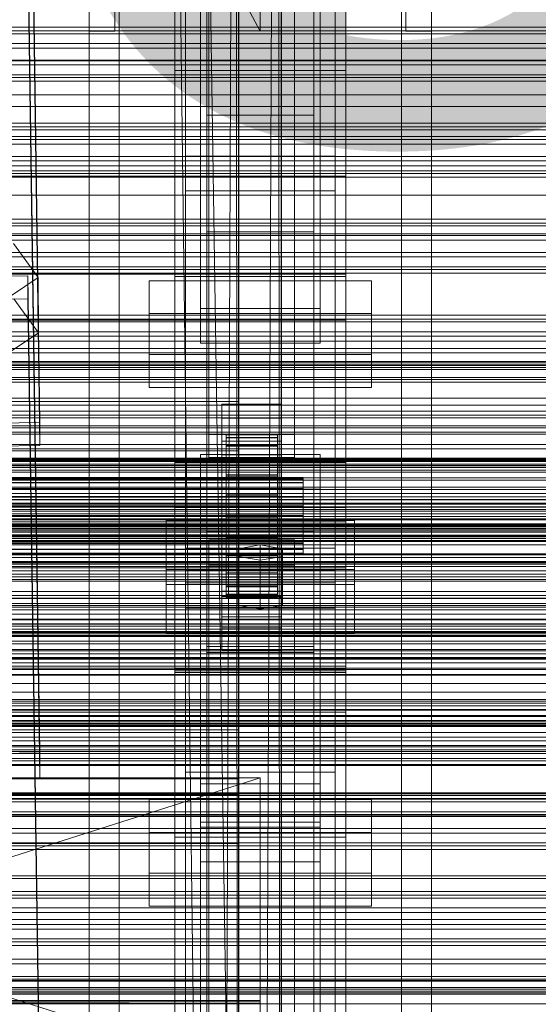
# Model space of a CAD drawing. Header units: millimetres. Extents: x -3490 to 61924, y -72580 to 6847.
# Tile 249 of 256: x 374 to 495, y -33803 to -33573. Entities that reach past the tile are written whole.
import ezdxf

# ---------------------------------------------------------------- set-up
doc = ezdxf.new("R2010")
doc.units = ezdxf.units.MM
for name, color, linetype, lineweight in [('COTAS_O', 1, 'Continuous', 0), ('COTAS_P', 1, 'Continuous', 0), ('frontal_briquetadora', 7, 'Continuous', 0), ('frontal_C01', 7, 'Continuous', 0), ('frontal_C02', 7, 'Continuous', 0), ('frontal_C03', 7, 'Continuous', 0), ('frontal_mezcladora', 7, 'Continuous', 0), ('frontal_secador', 7, 'Continuous', 0), ('frontal_tolva', 7, 'Continuous', 0)]:
    doc.layers.add(name, color=color, linetype=linetype, lineweight=lineweight)
doc.dimstyles.new('R19_100', dxfattribs={"dimtxt": 250, "dimasz": 150, "dimexe": 150, "dimexo": 80, "dimgap": 100, "dimtad": 1, "dimtih": 1, "dimtoh": 1, "dimdsep": 46, "dimcen": 0.09, "dimadec": 0, "dimazin": 0, "dimtfac": 1, "dimtdec": 4, "dimtofl": 0, "dimtmove": 0, "dimatfit": 3, "dimfxl": 1, "dimtolj": 1, "dimtzin": 0, "dimarcsym": 0})

# ---------------------------------------------------------------- blocks, each defined once
blk = doc.blocks.new('DIM_R29_57')
at = {"layer": 'COTAS_O'}
for p, q in [((-1725, -33700), (-1575, -33655)), ((1725, -33700), (1575, -33655)), ((-1725, -34400), (-1725, -33700)), ((-1725, -33700), (1725, -33700)), ((-1725, -33700), (-1575, -33745)), ((1725, -33700), (1575, -33745)), ((1725, -34400), (1725, -33700))]:
    blk.add_line(p, q, dxfattribs=at)
blk.add_text('3450 O', height=250, dxfattribs=at).set_placement((0, -33600))
blk = doc.blocks.new('DIM_R29_58')
at = {"layer": 'COTAS_P'}
for p, q in [((-150, -32300), (550, -32300)), ((550, -32300), (505, -32450)), ((550, -34900), (550, -32300)), ((550, -32300), (595, -32450)), ((550, -34900), (505, -34750)), ((550, -34900), (595, -34750)), ((-150, -34900), (550, -34900))]:
    blk.add_line(p, q, dxfattribs=at)
blk.add_text('2600 P', height=250, rotation=90, dxfattribs=at).set_placement((450, -33600))

msp = doc.modelspace()

# ---------------------------------------------------------------- linework, layer by layer
at = {"layer": 'frontal_briquetadora'}
for p, q in [((430, -33820), (210, -33750)), ((210, -33750), (430, -33750)), ((430, -33750), (210, -33820)), ((430, -33820), (430, -33750)), ((430, -33750), (430, -33844.629)), ((430, -33750), (430, -33841.488)), ((430, -33750), (430, -33838.284)), ((430, -33750), (430, -33835.05)), ((430, -33750), (430, -33831.815)), ((430, -33750), (430, -33828.612)), ((430, -33750), (430, -33825.47)), ((430, -33750), (430, -33822.421)), ((430, -33750), (430, -33819.494)), ((430, -33750), (430, -33816.716)), ((430, -33750), (430, -33814.115)), ((430, -33750), (430, -33811.715)), ((430, -33750), (430, -33809.54)), ((430, -33750), (430, -33807.611)), ((430, -33750), (430, -33805.946)), ((430, -33750), (430, -33804.562)), ((430, -33750), (430, -33803.471)), ((430, -33750), (430, -33802.684)), ((430, -33750), (430, -33802.209)), ((430, -33750), (430, -33802.05)), ((430, -33802.05), (210, -33802.209)), ((430, -33802.05), (210, -33802.05)), ((430, -33802.209), (210, -33802.05)), ((430, -33802.05), (430, -33802.209)), ((430, -33802.209), (210, -33802.684)), ((430, -33802.209), (210, -33802.209)), ((430, -33802.684), (210, -33802.209)), ((430, -33802.684), (210, -33803.471)), ((430, -33802.684), (210, -33802.684)), ((430, -33802.209), (430, -33802.684)), ((430, -33802.684), (430, -33803.471))]:
    msp.add_line(p, q, dxfattribs=at)
at = {"layer": 'frontal_C01'}
for p, q in [((412.5, -33604.634), (412.5, -33325.373)), ((447.5, -33325.373), (447.5, -33604.634)), ((412.5, -33612.722), (412.5, -33333.462)), ((447.5, -33612.722), (447.5, -33333.462)), ((410, -33725.366), (410, -33401.827)), ((450, -33401.827), (450, -33725.366)), ((417.5, -33407.472), (417.5, -33595.064)), ((417.5, -34010.796), (417.5, -33407.996)), ((442.5, -33595.064), (442.5, -33407.472)), ((442.5, -33407.996), (442.5, -34010.796)), ((412.5, -33696.303), (412.5, -33417.042)), ((447.5, -33417.042), (447.5, -33696.303)), ((412.5, -33704.392), (412.5, -33425.131)), ((447.5, -33704.392), (447.5, -33425.131)), ((417.5, -34036.976), (417.5, -33434.177)), ((417.5, -33434.701), (417.5, -33622.293)), ((442.5, -34036.976), (442.5, -33434.177)), ((442.5, -33434.701), (442.5, -33622.293)), ((410, -33763.885), (410, -33440.346)), ((410, -33584.604), (410, -33440.36)), ((450, -33763.885), (450, -33440.346)), ((450, -33440.36), (450, -33584.604)), ((375.644, -33471.802), (378.512, -33666.912)), ((378.512, -33672.305), (375.644, -33477.194)), ((410, -33632.752), (410, -33488.508)), ((450, -33632.752), (450, -33488.508)), ((418, -33669.72), (418, -33530.86)), ((438, -33530.86), (438, -33669.72)), ((418, -33536.252), (418, -33675.112)), ((438, -33675.112), (438, -33536.252)), ((416, -33640.244), (416, -33553.829)), ((444, -33553.829), (444, -33640.244)), ((416, -33561.917), (416, -33648.333)), ((444, -33648.333), (444, -33561.917)), ((450, -33584.604), (410, -33584.604)), ((410, -33584.604), (410, -33632.752)), ((410, -33676.273), (410, -33584.604)), ((450, -33632.752), (450, -33584.604)), ((450, -33584.604), (450, -33676.273)), ((442.5, -33595.064), (417.5, -33595.064)), ((417.5, -33595.064), (417.5, -33622.293)), ((442.5, -33622.293), (442.5, -33595.064)), ((-450, -33598.471), (450, -33598.471)), ((450, -33598.471), (450, -33609.256)), ((450, -33598.471), (450, -33632.175)), ((447.5, -33604.634), (412.5, -33604.634)), ((412.5, -33604.634), (412.5, -33612.722)), ((447.5, -33612.722), (447.5, -33604.634)), ((450, -33609.256), (-450, -33609.256)), ((450, -33642.959), (450, -33609.256)), ((412.5, -33612.722), (447.5, -33612.722)), ((417.5, -33622.293), (442.5, -33622.293)), ((372.35, -33625.065), (378.086, -33632.952)), ((450, -33632.175), (-450, -33632.175)), ((357.646, -33632.83), (375.644, -33632.585)), ((378.086, -33632.952), (366.618, -33640.688)), ((375.644, -33632.585), (375.644, -33637.978)), ((375.644, -33632.585), (378.512, -33827.696)), ((378.143, -33645.893), (378.086, -33632.952)), ((404, -33650.99), (404, -33633.735)), ((404, -33633.735), (456, -33633.735)), ((404, -33641.439), (404, -33633.735)), ((410, -33632.752), (450, -33632.752)), ((410, -33724.422), (410, -33632.752)), ((450, -33642.959), (450, -33632.175)), ((450, -33724.422), (450, -33632.752)), ((456, -33633.735), (456, -33650.99)), ((456, -33633.735), (456, -33641.439)), ((375.644, -33637.978), (357.646, -33638.223)), ((378.143, -33645.893), (372.408, -33638.007)), ((378.512, -33833.088), (375.644, -33637.978)), ((444, -33640.244), (416, -33640.244)), ((416, -33640.244), (416, -33648.333)), ((444, -33648.333), (444, -33640.244)), ((-450, -33642.959), (450, -33642.959)), ((456, -33641.439), (404, -33641.439)), ((404, -33641.439), (404, -33658.694)), ((456, -33658.694), (456, -33641.439)), ((366.675, -33653.629), (378.143, -33645.893)), ((416, -33648.333), (444, -33648.333)), ((456, -33650.99), (404, -33650.99)), ((404, -33650.99), (404, -33658.694)), ((456, -33658.694), (456, -33650.99)), ((404, -33658.694), (456, -33658.694)), ((-425, -33661.983), (425, -33661.983)), ((421, -33665.868), (421, -33662.633)), ((421, -33662.633), (435, -33662.633)), ((421, -33703.077), (421, -33662.633)), ((425, -33661.983), (425, -33675.679)), ((425, -33661.983), (425, -33673.539)), ((435, -33662.633), (435, -33665.868)), ((435, -33662.633), (435, -33703.077)), ((435, -33665.868), (421, -33665.868)), ((421, -33665.868), (421, -33706.313)), ((435, -33706.313), (435, -33665.868)), ((378.512, -33666.912), (360.514, -33667.158)), ((378.512, -33672.305), (378.512, -33666.912)), ((438, -33669.72), (418, -33669.72)), ((418, -33669.72), (418, -33675.112)), ((422, -33679.787), (422, -33669.788)), ((422, -33669.788), (422, -33670.38)), ((422, -33669.788), (434, -33669.788)), ((422, -33670.49), (422, -33669.788)), ((422, -33680.068), (422, -33670.38)), ((422, -33670.38), (422, -33672.227)), ((422, -33670.38), (434, -33670.38)), ((422, -33680.12), (422, -33670.49)), ((422, -33670.49), (434, -33670.49)), ((422, -33672.439), (422, -33670.49)), ((434, -33670.38), (434, -33669.788)), ((434, -33669.788), (434, -33679.787)), ((434, -33669.788), (434, -33670.49)), ((434, -33672.227), (434, -33670.38)), ((434, -33670.38), (434, -33680.068)), ((434, -33670.49), (434, -33680.12)), ((434, -33670.49), (434, -33672.439)), ((438, -33675.112), (438, -33669.72)), ((360.514, -33672.55), (378.512, -33672.305)), ((421, -33674.496), (421, -33671.26)), ((421, -33671.26), (435, -33671.26)), ((421, -33711.705), (421, -33671.26)), ((422, -33680.942), (422, -33672.227)), ((422, -33672.227), (422, -33675.202)), ((422, -33672.227), (434, -33672.227)), ((422, -33681.043), (422, -33672.439)), ((422, -33672.439), (434, -33672.439)), ((422, -33675.503), (422, -33672.439)), ((434, -33675.202), (434, -33672.227)), ((434, -33672.227), (434, -33680.942)), ((434, -33672.439), (434, -33681.043)), ((434, -33672.439), (434, -33675.503)), ((435, -33671.26), (435, -33674.496)), ((435, -33671.26), (435, -33711.705)), ((425, -33673.539), (-425, -33673.539)), ((416, -33682.505), (416, -33674.417)), ((416, -33674.417), (444, -33674.417)), ((416, -33761.571), (416, -33674.417)), ((418, -33675.112), (438, -33675.112)), ((435, -33674.496), (421, -33674.496)), ((421, -33674.496), (421, -33714.94)), ((422, -33682.352), (422, -33675.202)), ((422, -33675.202), (422, -33679.103)), ((422, -33675.202), (434, -33675.202)), ((422, -33682.494), (422, -33675.503)), ((422, -33675.503), (434, -33675.503)), ((422, -33679.471), (422, -33675.503)), ((425, -33687.235), (425, -33673.539)), ((434, -33679.103), (434, -33675.202)), ((434, -33675.202), (434, -33682.352)), ((434, -33675.503), (434, -33682.494)), ((434, -33675.503), (434, -33679.471)), ((435, -33714.94), (435, -33674.496)), ((444, -33674.417), (444, -33682.505)), ((444, -33674.417), (444, -33761.571)), ((425, -33675.679), (-425, -33675.679)), ((450, -33676.273), (410, -33676.273)), ((410, -33676.273), (410, -33724.422)), ((410, -33999.812), (410, -33676.273)), ((425, -33687.235), (425, -33675.679)), ((450, -33724.422), (450, -33676.273)), ((450, -33676.273), (450, -33999.812)), ((-440, -33679.787), (440, -33679.787)), ((-440, -33680.068), (440, -33680.068)), ((422, -33684.2), (422, -33679.103)), ((422, -33679.103), (422, -33683.664)), ((422, -33679.103), (434, -33679.103)), ((422, -33684.374), (422, -33679.471)), ((422, -33679.471), (434, -33679.471)), ((422, -33684.075), (422, -33679.471)), ((422, -33680.068), (422, -33679.787)), ((434, -33679.787), (422, -33679.787)), ((422, -33679.787), (422, -33680.12)), ((422, -33680.942), (422, -33680.068)), ((434, -33680.068), (422, -33680.068)), ((434, -33683.664), (434, -33679.103)), ((434, -33679.103), (434, -33684.2)), ((434, -33679.471), (434, -33684.374)), ((434, -33679.471), (434, -33684.075)), ((434, -33679.787), (434, -33680.068)), ((434, -33680.12), (434, -33679.787)), ((434, -33680.068), (434, -33680.942)), ((440, -33680.068), (440, -33679.787)), ((440, -33679.787), (440, -33680.12)), ((440, -33680.942), (440, -33680.068)), ((-440, -33680.12), (440, -33680.12)), ((-440, -33680.942), (440, -33680.942)), ((-440, -33681.043), (440, -33681.043)), ((-440, -33682.352), (440, -33682.352)), ((434, -33680.12), (422, -33680.12)), ((422, -33680.12), (422, -33681.043)), ((422, -33682.352), (422, -33680.942)), ((434, -33680.942), (422, -33680.942)), ((434, -33681.043), (422, -33681.043)), ((422, -33681.043), (422, -33682.494)), ((422, -33684.2), (422, -33682.352)), ((434, -33682.352), (422, -33682.352)), ((434, -33681.043), (434, -33680.12)), ((434, -33680.942), (434, -33682.352)), ((434, -33682.494), (434, -33681.043)), ((434, -33682.352), (434, -33684.2)), ((440, -33680.12), (440, -33681.043)), ((440, -33682.352), (440, -33680.942)), ((440, -33681.043), (440, -33682.494)), ((440, -33684.2), (440, -33682.352)), ((-440, -33682.494), (440, -33682.494)), ((-440, -33684.2), (440, -33684.2)), ((-440, -33684.374), (440, -33684.374)), ((444, -33682.505), (416, -33682.505)), ((416, -33682.505), (416, -33769.66)), ((434, -33682.494), (422, -33682.494)), ((422, -33682.494), (422, -33684.374)), ((422, -33683.664), (422, -33686.36)), ((434, -33683.664), (422, -33683.664)), ((422, -33683.664), (422, -33688.574)), ((422, -33686.555), (422, -33684.075)), ((422, -33684.075), (434, -33684.075)), ((422, -33688.999), (422, -33684.075)), ((422, -33686.36), (422, -33684.2)), ((434, -33684.2), (422, -33684.2)), ((434, -33684.374), (422, -33684.374)), ((422, -33684.374), (422, -33686.555)), ((434, -33684.374), (434, -33682.494)), ((434, -33686.36), (434, -33683.664)), ((434, -33688.574), (434, -33683.664)), ((434, -33684.075), (434, -33686.555)), ((434, -33684.075), (434, -33688.999)), ((434, -33684.2), (434, -33686.36)), ((434, -33686.555), (434, -33684.374)), ((440, -33682.494), (440, -33684.374)), ((440, -33686.36), (440, -33684.2)), ((440, -33684.374), (440, -33686.555)), ((444, -33769.66), (444, -33682.505)), ((440, -33686.36), (-440, -33686.36)), ((-440, -33686.555), (440, -33686.555)), ((422, -33686.36), (434, -33686.36)), ((422, -33688.686), (422, -33686.36)), ((434, -33686.555), (422, -33686.555)), ((422, -33686.555), (422, -33688.887)), ((434, -33686.36), (434, -33688.686)), ((434, -33688.887), (434, -33686.555)), ((440, -33688.686), (440, -33686.36)), ((440, -33686.555), (440, -33688.887)), ((-440, -33688.686), (440, -33688.686)), ((-440, -33688.887), (440, -33688.887)), ((-425, -33687.235), (425, -33687.235)), ((422, -33688.686), (422, -33688.574)), ((422, -33688.574), (422, -33693.498)), ((422, -33688.574), (434, -33688.574)), ((422, -33691.018), (422, -33688.686)), ((434, -33688.686), (422, -33688.686)), ((422, -33688.887), (422, -33688.999)), ((434, -33688.887), (422, -33688.887)), ((422, -33688.887), (422, -33691.213)), ((422, -33688.999), (434, -33688.999)), ((422, -33693.909), (422, -33688.999)), ((434, -33693.498), (434, -33688.574)), ((434, -33688.574), (434, -33688.686)), ((434, -33688.686), (434, -33691.018)), ((434, -33688.999), (434, -33688.887)), ((434, -33691.213), (434, -33688.887)), ((434, -33688.999), (434, -33693.909)), ((440, -33691.018), (440, -33688.686)), ((440, -33688.887), (440, -33691.213)), ((-450, -33690.14), (450, -33690.14)), ((-440, -33691.018), (440, -33691.018)), ((-440, -33691.213), (440, -33691.213)), ((422, -33693.199), (422, -33691.018)), ((422, -33691.018), (422, -33693.498)), ((434, -33691.018), (422, -33691.018)), ((422, -33691.213), (422, -33693.909)), ((434, -33691.213), (422, -33691.213)), ((422, -33691.213), (422, -33693.374)), ((434, -33693.498), (434, -33691.018)), ((434, -33691.018), (434, -33693.199)), ((434, -33693.909), (434, -33691.213)), ((434, -33693.374), (434, -33691.213)), ((440, -33693.199), (440, -33691.018)), ((440, -33691.213), (440, -33693.374)), ((450, -33690.14), (450, -33700.925)), ((450, -33690.14), (450, -33723.844)), ((-440, -33693.199), (440, -33693.199)), ((-440, -33693.374), (440, -33693.374)), ((422, -33695.079), (422, -33693.199)), ((422, -33693.199), (422, -33698.102)), ((434, -33693.199), (422, -33693.199)), ((422, -33693.374), (422, -33698.47)), ((434, -33693.374), (422, -33693.374)), ((422, -33693.374), (422, -33695.221)), ((422, -33693.498), (422, -33698.102)), ((422, -33693.498), (434, -33693.498)), ((422, -33693.909), (434, -33693.909)), ((422, -33698.47), (422, -33693.909)), ((434, -33698.102), (434, -33693.199)), ((434, -33693.199), (434, -33695.079)), ((434, -33698.47), (434, -33693.374)), ((434, -33695.221), (434, -33693.374)), ((434, -33698.102), (434, -33693.498)), ((434, -33693.909), (434, -33698.47)), ((440, -33695.079), (440, -33693.199)), ((440, -33693.374), (440, -33695.221)), ((-440, -33695.079), (440, -33695.079)), ((-440, -33695.221), (440, -33695.221)), ((422, -33696.53), (422, -33695.079)), ((422, -33695.079), (422, -33702.07)), ((434, -33695.079), (422, -33695.079)), ((422, -33695.221), (422, -33702.371)), ((434, -33695.221), (422, -33695.221)), ((422, -33695.221), (422, -33696.631)), ((434, -33702.07), (434, -33695.079)), ((434, -33695.079), (434, -33696.53)), ((434, -33702.371), (434, -33695.221)), ((434, -33696.631), (434, -33695.221)), ((440, -33696.53), (440, -33695.079)), ((440, -33695.221), (440, -33696.631)), ((-440, -33696.53), (440, -33696.53)), ((-440, -33696.631), (440, -33696.631)), ((-440, -33697.453), (440, -33697.453)), ((-440, -33697.505), (440, -33697.505)), ((-440, -33697.786), (440, -33697.786)), ((447.5, -33696.303), (412.5, -33696.303)), ((412.5, -33696.303), (412.5, -33704.392)), ((422, -33697.453), (422, -33696.53)), ((422, -33696.53), (422, -33705.134)), ((434, -33696.53), (422, -33696.53)), ((422, -33696.631), (422, -33705.346)), ((434, -33696.631), (422, -33696.631)), ((422, -33696.631), (422, -33697.505)), ((422, -33697.786), (422, -33697.453)), ((422, -33697.453), (422, -33707.083)), ((434, -33697.453), (422, -33697.453)), ((422, -33697.505), (422, -33707.193)), ((434, -33697.505), (422, -33697.505)), ((422, -33697.505), (422, -33697.786)), ((422, -33697.786), (422, -33707.785)), ((434, -33697.786), (422, -33697.786)), ((422, -33698.102), (422, -33702.07)), ((422, -33698.102), (434, -33698.102)), ((422, -33698.47), (434, -33698.47)), ((422, -33702.371), (422, -33698.47)), ((434, -33705.134), (434, -33696.53)), ((434, -33696.53), (434, -33697.453)), ((434, -33705.346), (434, -33696.631)), ((434, -33697.505), (434, -33696.631)), ((434, -33707.083), (434, -33697.453)), ((434, -33697.453), (434, -33697.786)), ((434, -33707.193), (434, -33697.505)), ((434, -33697.786), (434, -33697.505)), ((434, -33707.785), (434, -33697.786)), ((434, -33702.07), (434, -33698.102)), ((434, -33698.47), (434, -33702.371)), ((440, -33697.453), (440, -33696.53)), ((440, -33696.631), (440, -33697.505)), ((440, -33697.786), (440, -33697.453)), ((440, -33697.505), (440, -33697.786)), ((447.5, -33704.392), (447.5, -33696.303)), ((421, -33712.321), (421, -33699.919)), ((421, -33699.919), (435, -33699.919)), ((421, -33707.623), (421, -33699.919)), ((435, -33699.919), (435, -33712.321)), ((435, -33699.919), (435, -33707.623)), ((450, -33700.925), (-450, -33700.925)), ((435, -33703.077), (421, -33703.077)), ((421, -33703.077), (421, -33706.313)), ((422, -33702.07), (422, -33705.134)), ((422, -33702.07), (434, -33702.07)), ((422, -33702.371), (434, -33702.371)), ((422, -33705.346), (422, -33702.371)), ((434, -33705.134), (434, -33702.07)), ((434, -33702.371), (434, -33705.346)), ((435, -33706.313), (435, -33703.077)), ((450, -33734.629), (450, -33700.925)), ((412.5, -33704.392), (447.5, -33704.392)), ((422, -33705.134), (422, -33707.083)), ((422, -33705.134), (434, -33705.134)), ((422, -33705.346), (434, -33705.346)), ((422, -33707.193), (422, -33705.346)), ((434, -33707.083), (434, -33705.134)), ((434, -33705.346), (434, -33707.193)), ((421, -33706.313), (435, -33706.313)), ((435, -33707.623), (421, -33707.623)), ((421, -33707.623), (421, -33720.025)), ((422, -33707.083), (422, -33707.785)), ((422, -33707.083), (434, -33707.083)), ((422, -33707.193), (434, -33707.193)), ((422, -33707.785), (422, -33707.193)), ((434, -33707.785), (434, -33707.083)), ((434, -33707.193), (434, -33707.785)), ((435, -33720.025), (435, -33707.623)), ((422, -33707.785), (434, -33707.785)), ((435, -33711.705), (421, -33711.705)), ((421, -33711.705), (421, -33714.94)), ((435, -33712.321), (421, -33712.321)), ((421, -33712.321), (421, -33720.025)), ((435, -33714.94), (435, -33711.705)), ((435, -33720.025), (435, -33712.321)), ((421, -33714.94), (435, -33714.94)), ((421, -33720.025), (435, -33720.025)), ((450, -33723.844), (-450, -33723.844)), ((450, -33734.629), (450, -33723.844)), ((410, -33724.422), (450, -33724.422)), ((410, -34047.96), (410, -33724.422)), ((450, -33725.366), (410, -33725.366)), ((410, -33725.366), (410, -33763.885)), ((410, -34048.905), (410, -33725.366)), ((450, -34047.96), (450, -33724.422)), ((450, -33763.885), (450, -33725.366)), ((450, -33725.366), (450, -34048.905)), ((-450, -33734.629), (450, -33734.629)), ((412.5, -33748.67), (412.5, -33740.581)), ((412.5, -33740.581), (447.5, -33740.581)), ((412.5, -34019.842), (412.5, -33740.581)), ((447.5, -33740.581), (447.5, -33748.67)), ((447.5, -33740.581), (447.5, -34019.842)), ((447.5, -33748.67), (412.5, -33748.67)), ((412.5, -34027.93), (412.5, -33748.67)), ((447.5, -34027.93), (447.5, -33748.67)), ((404, -33772.317), (404, -33755.062)), ((404, -33755.062), (456, -33755.062)), ((404, -33762.766), (404, -33755.062)), ((456, -33755.062), (456, -33772.317)), ((456, -33755.062), (456, -33762.766)), ((456, -33762.766), (404, -33762.766)), ((404, -33762.766), (404, -33780.021)), ((444, -33761.571), (416, -33761.571)), ((416, -33761.571), (416, -33769.66)), ((444, -33769.66), (444, -33761.571)), ((456, -33780.021), (456, -33762.766)), ((410, -33763.885), (450, -33763.885)), ((410, -34087.423), (410, -33763.885)), ((450, -34087.423), (450, -33763.885)), ((416, -33769.66), (444, -33769.66)), ((456, -33772.317), (404, -33772.317)), ((404, -33772.317), (404, -33780.021)), ((456, -33780.021), (456, -33772.317)), ((404, -33780.021), (456, -33780.021))]:
    msp.add_line(p, q, dxfattribs=at)
at = {"layer": 'frontal_C02'}
for p, q in [((410, -33686.788), (410, -33329.126)), ((450, -33329.126), (450, -33686.788)), ((410, -33724.97), (410, -33367.308)), ((450, -33724.97), (450, -33367.308)), ((430, -33575.372), (375, -33472.372)), ((390, -33575.372), (390, -33472.372)), ((396, -33575.372), (396, -33472.372)), ((430, -33472.372), (430, -33575.372)), ((464, -33575.372), (464, -33472.372)), ((470, -33575.372), (470, -33472.372)), ((410, -33863.38), (410, -33505.718)), ((450, -33505.718), (450, -33863.38)), ((417.5, -33691.038), (417.5, -33514.74)), ((442.5, -33514.74), (442.5, -33691.038)), ((390, -35975), (390, -33530.372)), ((397, -35975), (397, -33530.372)), ((463, -35975), (463, -33530.372)), ((470, -35975), (470, -33530.372)), ((417.5, -33720.72), (417.5, -33544.423)), ((442.5, -33720.72), (442.5, -33544.423)), ((375.644, -33550.738), (378.512, -33744.143)), ((410, -33911.107), (410, -33553.445)), ((450, -33911.107), (450, -33553.445)), ((378.512, -33750.105), (375.644, -33556.7)), ((396, -33575.372), (390, -33575.372)), ((470, -33575.372), (464, -33575.372)), ((450, -33686.788), (410, -33686.788)), ((410, -33686.788), (410, -33724.97)), ((410, -34044.45), (410, -33686.788)), ((450, -33724.97), (450, -33686.788)), ((450, -33686.788), (450, -34044.45)), ((408, -33704.759), (408, -33689.856)), ((408, -33689.856), (452, -33689.856)), ((408, -33701.311), (408, -33689.856)), ((417.5, -33720.72), (417.5, -33691.038)), ((417.5, -33691.038), (442.5, -33691.038)), ((442.5, -33691.038), (442.5, -33720.72)), ((452, -33689.856), (452, -33704.759)), ((452, -33689.856), (452, -33701.311)), ((442.5, -33692.436), (417.5, -33692.436)), ((417.5, -33692.436), (417.5, -33719.322)), ((417.5, -34231.462), (417.5, -33692.436)), ((442.5, -33719.322), (442.5, -33692.436)), ((442.5, -33692.436), (442.5, -34231.462)), ((418, -33700.288), (418, -33694.327)), ((418, -33694.327), (438, -33694.327)), ((418, -33835.166), (418, -33694.327)), ((430, -33695.519), (424.804, -33696.413)), ((435.196, -33696.413), (430, -33695.519)), ((430, -33706.974), (430, -33695.519)), ((438, -33694.327), (438, -33700.288)), ((438, -33694.327), (438, -33835.166)), ((424.804, -33696.413), (424.804, -33698.202)), ((424.804, -33707.868), (424.804, -33696.413)), ((424.804, -33698.202), (430, -33699.096)), ((424.804, -33709.656), (424.804, -33698.202)), ((430, -33699.096), (435.196, -33698.202)), ((435.196, -33698.202), (435.196, -33696.413)), ((435.196, -33707.868), (435.196, -33696.413)), ((435.196, -33709.656), (435.196, -33698.202)), ((438, -33700.288), (418, -33700.288)), ((418, -33700.288), (418, -33841.127)), ((430, -33699.096), (430, -33710.551)), ((438, -33841.127), (438, -33700.288)), ((452, -33701.311), (408, -33701.311)), ((408, -33701.311), (408, -33716.214)), ((412.5, -33710.35), (412.5, -33701.408)), ((412.5, -33701.408), (447.5, -33701.408)), ((412.5, -33882.773), (412.5, -33701.408)), ((447.5, -33701.408), (447.5, -33710.35)), ((447.5, -33701.408), (447.5, -33882.773)), ((452, -33716.214), (452, -33701.311)), ((452, -33704.759), (408, -33704.759)), ((408, -33704.759), (408, -33716.214)), ((452, -33716.214), (452, -33704.759)), ((424.804, -33707.868), (430, -33706.974)), ((430, -33706.974), (435.196, -33707.868)), ((424.804, -33709.656), (424.804, -33707.868)), ((430, -33710.551), (424.804, -33709.656)), ((435.196, -33709.656), (430, -33710.551)), ((435.196, -33707.868), (435.196, -33709.656)), ((447.5, -33710.35), (412.5, -33710.35)), ((412.5, -33891.714), (412.5, -33710.35)), ((447.5, -33891.714), (447.5, -33710.35)), ((408, -33716.214), (452, -33716.214)), ((417.5, -33719.322), (442.5, -33719.322)), ((417.5, -34258.348), (417.5, -33719.322)), ((442.5, -33720.72), (417.5, -33720.72)), ((442.5, -34258.348), (442.5, -33719.322)), ((410, -33724.97), (450, -33724.97)), ((410, -34082.632), (410, -33724.97)), ((450, -34082.632), (450, -33724.97)), ((-425, -33738.79), (425, -33738.79)), ((425, -33738.79), (425, -33753.931)), ((425, -33738.79), (425, -33750.245)), ((378.512, -33744.143), (360.514, -33744.387)), ((378.512, -33750.105), (378.512, -33744.143)), ((425, -33750.245), (-425, -33750.245)), ((360.514, -33750.348), (378.512, -33750.105)), ((416, -33760.377), (416, -33751.435)), ((416, -33751.435), (444, -33751.435)), ((416, -33840.401), (416, -33751.435)), ((425, -33765.386), (425, -33750.245)), ((444, -33751.435), (444, -33760.377)), ((444, -33751.435), (444, -33840.401)), ((425, -33753.931), (-425, -33753.931)), ((425, -33765.386), (425, -33753.931)), ((444, -33760.377), (416, -33760.377)), ((416, -33760.377), (416, -33849.343)), ((444, -33849.343), (444, -33760.377)), ((-425, -33765.386), (425, -33765.386))]:
    msp.add_line(p, q, dxfattribs=at)
at = {"layer": 'frontal_C03'}
for p, q in [((1250, -33574.448), (-1250, -33574.448)), ((1250, -33575.33), (-1250, -33575.33)), ((1250, -33575.983), (-1250, -33575.983)), ((1250, -33578.291), (-1250, -33578.291)), ((-1250, -33579.348), (1250, -33579.348)), ((1250, -33582.2), (-1250, -33582.2)), ((1250, -33583.257), (-1250, -33583.257)), ((1250, -33585.565), (-1250, -33585.565)), ((1250, -33586.218), (-1250, -33586.218)), ((1250, -33587.1), (-1250, -33587.1)), ((1250, -33596.906), (-1250, -33596.906)), ((1250, -33597.787), (-1250, -33597.787)), ((1250, -33598.441), (-1250, -33598.441)), ((1250, -33600.748), (-1250, -33600.748)), ((-1250, -33601.806), (1250, -33601.806)), ((1250, -33604.658), (-1250, -33604.658)), ((1250, -33605.715), (-1250, -33605.715)), ((1250, -33608.022), (-1250, -33608.022)), ((1250, -33608.676), (-1250, -33608.676)), ((1250, -33609.557), (-1250, -33609.557)), ((-1500, -33613.77), (1500, -33613.77)), ((1250, -33619.364), (-1250, -33619.364)), ((1250, -33620.245), (-1250, -33620.245)), ((1250, -33620.898), (-1250, -33620.898)), ((1500, -33622.753), (-1500, -33622.753)), ((1250, -33623.206), (-1250, -33623.206)), ((-1250, -33624.263), (1250, -33624.263)), ((1250, -33627.115), (-1250, -33627.115)), ((1250, -33628.173), (-1250, -33628.173)), ((1250, -33630.48), (-1250, -33630.48)), ((1250, -33631.134), (-1250, -33631.134)), ((1250, -33632.015), (-1250, -33632.015)), ((1250, -33641.821), (-1250, -33641.821)), ((1250, -33642.703), (-1250, -33642.703)), ((1250, -33643.356), (-1250, -33643.356)), ((1500, -33647.876), (-1500, -33647.876)), ((1250, -33645.664), (-1250, -33645.664)), ((-1250, -33646.721), (1250, -33646.721)), ((1250, -33649.573), (-1250, -33649.573)), ((1250, -33650.63), (-1250, -33650.63)), ((-1250, -33652.647), (1250, -33652.647)), ((1250, -33652.938), (-1250, -33652.938)), ((-1250, -33653.444), (1250, -33653.444)), ((1250, -33653.591), (-1250, -33653.591)), ((-1250, -33654.029), (1250, -33654.029)), ((1250, -33654.473), (-1250, -33654.473)), ((-1500, -33656.859), (1500, -33656.859)), ((-1250, -33656.367), (1250, -33656.367)), ((-1250, -33657.496), (1250, -33657.496)), ((-1250, -33661.215), (1250, -33661.215)), ((-1250, -33662.812), (1250, -33662.812)), ((1250, -33664.279), (-1250, -33664.279)), ((1250, -33665.16), (-1250, -33665.16)), ((1250, -33665.814), (-1250, -33665.814)), ((-1250, -33667.659), (1250, -33667.659)), ((1250, -33668.121), (-1250, -33668.121)), ((-1250, -33669.178), (1250, -33669.178)), ((-1250, -33669.615), (1250, -33669.615)), ((1250, -33672.031), (-1250, -33672.031)), ((1250, -33673.088), (-1250, -33673.088)), ((-1250, -33675.259), (1250, -33675.259)), ((1250, -33675.395), (-1250, -33675.395)), ((-1268, -33675.632), (1268, -33675.632)), ((-1268, -33675.857), (1268, -33675.857)), ((-1268, -33676.021), (1268, -33676.021)), ((-1268, -33676.679), (1268, -33676.679)), ((-1268, -33676.996), (1268, -33676.996)), ((1250, -33676.049), (-1250, -33676.049)), ((1250, -33676.93), (-1250, -33676.93)), ((1250, -33677.44), (-1250, -33677.44)), ((-1268, -33678.042), (1268, -33678.042)), ((-1268, -33678.491), (1268, -33678.491)), ((-1268, -33679.855), (1268, -33679.855)), ((-1268, -33680.405), (1268, -33680.405)), ((-1268, -33681.992), (1268, -33681.992)), ((1268, -33682.606), (-1268, -33682.606)), ((-1268, -33684.309), (1268, -33684.309)), ((-1250, -33683.498), (1250, -33683.498)), ((-1268, -33684.944), (1268, -33684.944)), ((-1268, -33686.648), (1268, -33686.648)), ((-1250, -33685.756), (1250, -33685.756)), ((1250, -33686.737), (-1250, -33686.737)), ((-1268, -33687.261), (1268, -33687.261)), ((-1268, -33688.849), (1268, -33688.849)), ((1250, -33687.618), (-1250, -33687.618)), ((1250, -33688.271), (-1250, -33688.271)), ((-1268, -33689.399), (1268, -33689.399)), ((-1268, -33690.762), (1268, -33690.762)), ((-1268, -33691.211), (1268, -33691.211)), ((1250, -33690.579), (-1250, -33690.579)), ((-1268, -33692.257), (1268, -33692.257)), ((-1268, -33692.575), (1268, -33692.575)), ((-1268, -33693.233), (1268, -33693.233)), ((-1268, -33693.397), (1268, -33693.397)), ((-1268, -33693.621), (1268, -33693.621)), ((-1250, -33691.636), (1250, -33691.636)), ((-1250, -33691.813), (1250, -33691.813)), ((-1250, -33693.994), (1250, -33693.994)), ((1250, -33694.488), (-1250, -33694.488)), ((1250, -33695.546), (-1250, -33695.546)), ((1250, -33697.853), (-1250, -33697.853)), ((1250, -33698.506), (-1250, -33698.506)), ((1250, -33699.388), (-1250, -33699.388)), ((-1250, -33699.639), (1250, -33699.639)), ((-1250, -33701.595), (1250, -33701.595)), ((-1250, -33706.442), (1250, -33706.442)), ((-1250, -33708.038), (1250, -33708.038)), ((1250, -33709.194), (-1250, -33709.194)), ((1250, -33710.076), (-1250, -33710.076)), ((1250, -33710.729), (-1250, -33710.729)), ((-1250, -33711.758), (1250, -33711.758)), ((-1250, -33712.887), (1250, -33712.887)), ((1250, -33713.036), (-1250, -33713.036)), ((-1250, -33714.094), (1250, -33714.094)), ((-1250, -33715.225), (1250, -33715.225)), ((-1250, -33715.809), (1250, -33715.809)), ((-1250, -33716.607), (1250, -33716.607)), ((1250, -33716.946), (-1250, -33716.946)), ((1250, -33718.003), (-1250, -33718.003)), ((1250, -33720.311), (-1250, -33720.311)), ((1250, -33720.964), (-1250, -33720.964)), ((1250, -33721.845), (-1250, -33721.845)), ((1250, -33731.652), (-1250, -33731.652)), ((1250, -33732.533), (-1250, -33732.533)), ((1250, -33733.187), (-1250, -33733.187)), ((1530, -33737.417), (-1530, -33737.417)), ((-1500, -33735.441), (1500, -33735.441)), ((1250, -33735.494), (-1250, -33735.494)), ((-1250, -33736.551), (1250, -33736.551)), ((1250, -33739.403), (-1250, -33739.403)), ((1250, -33740.461), (-1250, -33740.461)), ((1530, -33742.417), (-1530, -33742.417)), ((1250, -33742.768), (-1250, -33742.768)), ((1250, -33743.422), (-1250, -33743.422)), ((1250, -33744.303), (-1250, -33744.303)), ((1500, -33746.85), (-1500, -33746.85)), ((1500, -33747.135), (-1500, -33747.135)), ((1250, -33754.109), (-1250, -33754.109)), ((1250, -33754.991), (-1250, -33754.991)), ((1250, -33755.644), (-1250, -33755.644)), ((1250, -33757.952), (-1250, -33757.952)), ((-1500, -33758.543), (1500, -33758.543)), ((-1250, -33759.009), (1250, -33759.009)), ((1250, -33761.861), (-1250, -33761.861)), ((1250, -33762.918), (-1250, -33762.918)), ((1250, -33765.226), (-1250, -33765.226)), ((1250, -33765.879), (-1250, -33765.879)), ((1250, -33766.761), (-1250, -33766.761)), ((1250, -33776.567), (-1250, -33776.567)), ((1250, -33777.448), (-1250, -33777.448)), ((1250, -33778.102), (-1250, -33778.102)), ((1250, -33780.409), (-1250, -33780.409)), ((-1250, -33781.467), (1250, -33781.467)), ((1250, -33784.319), (-1250, -33784.319)), ((1250, -33785.376), (-1250, -33785.376)), ((1250, -33787.683), (-1250, -33787.683)), ((1250, -33788.337), (-1250, -33788.337)), ((1250, -33789.218), (-1250, -33789.218)), ((1530, -33792.417), (-1530, -33792.417)), ((1530, -33797.417), (-1530, -33797.417)), ((-1250, -33796.431), (1250, -33796.431)), ((-1250, -33797.064), (1250, -33797.064)), ((-1250, -33797.528), (1250, -33797.528)), ((1250, -33799.025), (-1250, -33799.025)), ((-1250, -33799.383), (1250, -33799.383)), ((1250, -33799.906), (-1250, -33799.906)), ((-1250, -33800.28), (1250, -33800.28)), ((1250, -33800.56), (-1250, -33800.56)), ((1250, -33802.867), (-1250, -33802.867))]:
    msp.add_line(p, q, dxfattribs=at)
at = {"layer": 'frontal_mezcladora'}
for p, q in [((-650, -33700), (650, -33700)), ((-650, -33730), (650, -33730)), ((-625, -33730), (625, -33730))]:
    msp.add_line(p, q, dxfattribs=at)
at = {"layer": 'frontal_secador'}
for p, q in [((429.5, -34299.5), (413, -33215)), ((420.5, -34290.5), (407, -33225)), ((429.5, -34299.5), (434.12, -33229.08)), ((434.78, -34287.18), (434.12, -33229.08)), ((420.5, -34290.5), (424.28, -33236.52)), ((424.82, -34280.42), (424.28, -33236.52)), ((434.78, -34287.18), (435, -33237)), ((435, -33237), (435, -34283)), ((424.82, -34280.42), (425, -33243)), ((425, -33243), (425, -34277)), ((1250, -33582.349), (-1250, -33582.349)), ((1250, -33590.291), (-1250, -33590.291)), ((1250, -33593), (-1250, -33593)), ((-1250, -33676), (1250, -33676)), ((-1250, -33682), (1250, -33682)), ((-1250, -33685), (1250, -33685)), ((1250, -33686), (-1250, -33686)), ((-1250, -33686.659), (1250, -33686.659)), ((1250, -33689.659), (-1250, -33689.659)), ((-1250, -33691), (1250, -33691)), ((1250, -33694), (-1250, -33694)), ((-1250, -33694.728), (1250, -33694.728)), ((-1250, -33697.588), (1250, -33697.588)), ((1250, -33697.611), (-1250, -33697.611)), ((1250, -33697.728), (-1250, -33697.728)), ((-1250, -33699.387), (1250, -33699.387)), ((1250, -33699.918), (-1250, -33699.918)), ((-1250, -33700), (1250, -33700)), ((1250, -33700.588), (-1250, -33700.588)), ((1250, -33702.387), (-1250, -33702.387)), ((1250, -33703), (-1250, -33703)), ((-1250, -33703.65), (1250, -33703.65)), ((1250, -33704), (-1250, -33704)), ((1250, -33707.382), (-1250, -33707.382)), ((-1250, -33708), (1250, -33708)), ((1250, -33709.689), (-1250, -33709.689)), ((1250, -33714), (-1250, -33714)), ((1250, -33714.545), (-1250, -33714.545)), ((1250, -33716), (-1250, -33716)), ((1250, -33716.144), (-1250, -33716.144)), ((1250, -33716.709), (-1250, -33716.709)), ((1250, -33718.686), (-1250, -33718.686)), ((1250, -33720), (-1250, -33720)), ((1320, -33722), (-1320, -33722)), ((1320, -33722.273), (-1320, -33722.273)), ((1320, -33723.072), (-1320, -33723.072)), ((1250, -33722), (-1250, -33722)), ((1320, -33724.343), (-1320, -33724.343)), ((1320, -33726), (-1320, -33726)), ((1250, -33724.651), (-1250, -33724.651)), ((1250, -33725.859), (-1250, -33725.859)), ((-1250, -33726), (1250, -33726)), ((1320, -33727.929), (-1320, -33727.929)), ((-1320, -33730), (1320, -33730)), ((-1250, -33730), (1250, -33730)), ((1320, -33732.071), (-1320, -33732.071)), ((1320, -33734), (-1320, -33734)), ((1250, -33734.141), (-1250, -33734.141)), ((1320, -33735.657), (-1320, -33735.657)), ((1320, -33736.928), (-1320, -33736.928)), ((1250, -33737.285), (-1250, -33737.285)), ((1320, -33737.727), (-1320, -33737.727)), ((1320, -33738), (-1320, -33738)), ((1250, -33738), (-1250, -33738)), ((1250, -33741.314), (-1250, -33741.314)), ((1250, -33743.856), (-1250, -33743.856)), ((1250, -33745.455), (-1250, -33745.455)), ((1250, -33746), (-1250, -33746)), ((1360, -33753.5), (-1360, -33753.5)), ((1250, -33753.75), (-1250, -33753.75)), ((1360, -33754.863), (-1360, -33754.863)), ((1360, -33758.859), (-1360, -33758.859)), ((1360, -33765.216), (-1360, -33765.216)), ((1360, -33773.5), (-1360, -33773.5)), ((1250, -33772.924), (-1250, -33772.924)), ((1360, -33783.147), (-1360, -33783.147)), ((-1360, -33793.5), (1360, -33793.5)), ((-1250, -33793.5), (1250, -33793.5))]:
    msp.add_line(p, q, dxfattribs=at)
at = {"layer": 'frontal_tolva'}
for p, q in [((1725, -33600), (-1725, -33600)), ((1725, -33606.849), (-1725, -33606.849))]:
    msp.add_line(p, q, dxfattribs=at)

# ---------------------------------------------------------------- dimensions: what is measured, and where the dimension line sits
at = {"layer": 'COTAS_O'}
dim = msp.add_aligned_dim(p1=(-1725, -34400), p2=(1725, -34400), distance=700, text='<> O', dimstyle='R19_100', dxfattribs=at)
dim.commit()
dim.dimension.update_dxf_attribs({"geometry": 'DIM_R29_57', "text_midpoint": (0, -33700)})
at = {"layer": 'COTAS_P'}
dim = msp.add_aligned_dim(p1=(-150, -34900), p2=(-150, -32300), distance=-700, text='<> P', dimstyle='R19_100', dxfattribs=at)
dim.commit()
dim.dimension.update_dxf_attribs({"geometry": 'DIM_R29_58', "text_midpoint": (550, -33600)})

doc.saveas('drawing.dxf')
